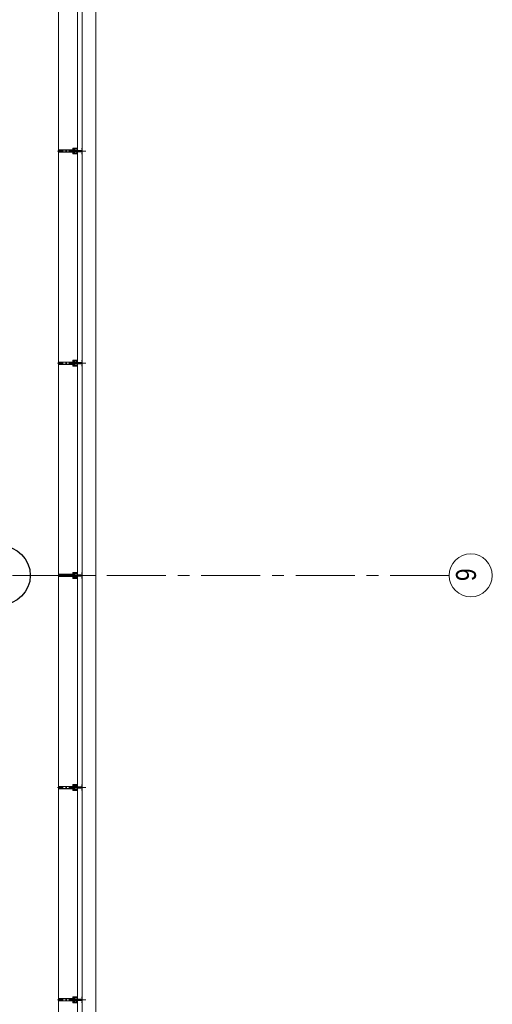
# Model space of a CAD drawing. Header units: millimetres. Extents: x 274611 to 749520, y 175257 to 298905.
# Tile 244 of 251: x 738017 to 742020, y 243430 to 251783. Entities that reach past the tile are written whole.
import ezdxf

# ---------------------------------------------------------------- set-up
doc = ezdxf.new("R2010")
doc.units = ezdxf.units.MM
doc.header["$LTSCALE"] = 400
for name, pattern in [('CENTER', [2, 1.25, -0.25, 0.25, -0.25]), ('STYLE_15', [0.240945, 0.11811, -0.059055, 0.004724, -0.059055]), ('STYLE_16', [0.177165, 0.11811, -0.059055])]:
    doc.linetypes.add(name, pattern=pattern)
for name, color, linetype, lineweight in [('Buitenkozijnen', 140, 'Continuous', 15), ('mat-beton (ihwg)', 5, 'Continuous', 25), ('None', 7, 'Continuous', 9)]:
    doc.layers.add(name, color=color, linetype=linetype, lineweight=lineweight)
doc.layers.add('stramien', color=1, linetype='CENTER')
doc.styles.add('Arial Narrow', font='ARIALN.TTF', dxfattribs={"height": 222.25})

# ---------------------------------------------------------------- blocks, each defined once
blk = doc.blocks.new('Kolom O 500')
at = {"layer": 'mat-beton (ihwg)', "lineweight": 25}
blk.add_circle((0, 0), 250, dxfattribs=at)
blk = doc.blocks.new('*U96')
at = {"layer": 'None', "color": 8, "lineweight": 5, "flags": 128}
for points in [[(-5, -154.3), (-5, -154.3, 0.414214), (-5.5, -154.8), (-5.5, -172.5), (-5.5, -172.5, 0.414214), (-5, -173), (-4, -173), (-4, -173, 0.414214), (-3.5, -172.5), (-3.5, -172.5, 0.414214), (-4, -172), (-4.5, -172), (-4.5, -168.8), (-4.5, -168.8, -0.414214), (-4, -168.3), (-2.7, -168.3), (-2.7, -168.3, 0.221695), (-1.9, -167.9), (-0.8, -166.5), (-0.8, -166.5, -0.466308), (0.8, -166.5), (2, -167.9), (2, -167.9, 0.221695), (2.7, -168.3), (4, -168.3), (4, -168.3, -0.414214), (4.5, -168.8), (4.5, -172), (4, -172), (4, -172, 0.414214), (3.5, -172.5), (3.5, -172.5, 0.414214), (4, -173), (5, -173), (5, -173, 0.414214), (5.5, -172.5), (5.5, -154.8), (5.5, -154.8, 0.414214), (5, -154.3), (4.7, -154.3), (4.7, -155), (4.7, -155, -0.414214), (4.4, -155.3), (4.1, -155.3), (4.1, -155.3, -0.414214), (3.3, -154.5), (3.3, -150.6), (3.3, -150.6, -0.414214), (4.1, -149.8), (4.4, -149.8), (4.4, -149.8, -0.414214), (4.7, -150.1), (4.7, -150.8), (5, -150.8), (5, -150.8, 0.414214), (5.5, -150.3), (5.5, -137.6), (5.5, -137.6, 0.351868), (5.3, -137.3), (5.3, -137.3, 0.351868), (4.9, -137.5), (4.1, -139.2), (4.1, -139.2, 0.314902), (4.2, -139.4), (4.5, -139.7), (4.5, -139.7, -0.198912), (4.5, -139.9), (4.5, -140.1), (4.5, -140.1, -0.198912), (4.5, -140.3), (4.2, -140.6), (4.2, -140.6, 0.414214), (4.2, -140.8), (4.5, -141.1), (4.5, -141.1, -0.198912), (4.5, -141.3), (4.5, -141.5), (4.5, -141.5, -0.198912), (4.5, -141.7), (4.2, -142), (4.2, -142, 0.414214), (4.2, -142.2), (4.5, -142.5), (4.5, -142.5, -0.198912), (4.5, -142.7), (4.5, -143.2), (4.5, -143.2, -0.087489), (4.5, -143.3), (4.2, -144.1), (4.2, -148.5), (4.2, -148.5, -0.414214), (3.9, -148.8), (-3.9, -148.8), (-3.9, -148.8, -0.414214), (-4.2, -148.5), (-4.2, -144.1), (-4.5, -143.3), (-4.5, -143.3, -0.087489), (-4.5, -143.2), (-4.5, -142.7), (-4.5, -142.7, -0.198912), (-4.4, -142.5), (-4.1, -142.2), (-4.1, -142.2, 0.414214), (-4.1, -142), (-4.4, -141.7), (-4.4, -141.7, -0.198912), (-4.5, -141.5), (-4.5, -141.3), (-4.5, -141.3, -0.198912), (-4.4, -141.1), (-4.1, -140.8), (-4.1, -140.8, 0.414214), (-4.1, -140.6), (-4.4, -140.3), (-4.4, -140.3, -0.198912), (-4.5, -140.1), (-4.5, -139.9), (-4.5, -139.9, -0.198912), (-4.4, -139.7), (-4.1, -139.4), (-4.1, -139.4, 0.314902), (-4.1, -139.2), (-4.9, -137.5), (-4.9, -137.5, 0.351868), (-5.3, -137.3), (-5.3, -137.3, 0.351868), (-5.5, -137.6), (-5.5, -150.3), (-5.5, -150.3, 0.414214), (-5, -150.8), (-4.7, -150.8), (-4.7, -150.1), (-4.7, -150.1, -0.414214), (-4.4, -149.8), (-4.1, -149.8), (-4.1, -149.8, -0.414214), (-3.3, -150.6), (-3.3, -154.5), (-3.3, -154.5, -0.414214), (-4.1, -155.3), (-4.4, -155.3), (-4.4, -155.3, -0.414214), (-4.7, -155), (-4.7, -154.3)], [(-4.5, -161.7, -0.414214), (-4, -161.2), (-2.7, -161.2), (-2.7, -161.2, 0.414214), (-2.5, -161), (-2.5, -160.4), (-2.5, -160.4, 0.414214), (-2.7, -160.2), (-4, -160.2), (-4, -160.2, -0.414214), (-4.5, -159.7), (-4.5, -156.8), (-4.5, -156.8, -0.414214), (-4, -156.3), (4, -156.3), (4, -156.3, -0.414214), (4.5, -156.8), (4.5, -159.7), (4.5, -159.7, -0.414214), (4, -160.2), (2.7, -160.2), (2.7, -160.2, 0.414214), (2.5, -160.4), (2.5, -161), (2.5, -161, 0.414214), (2.7, -161.2), (4, -161.2), (4, -161.2, -0.414214), (4.5, -161.7), (4.5, -166.8), (4.5, -166.8, -0.414214), (4, -167.3), (3, -167.3), (3, -167.3, -0.221695), (2.6, -167.1), (1.5, -165.9), (1.5, -165.9, 0.466308), (-1.5, -165.9), (-2.6, -167.1), (-2.6, -167.1, -0.221695), (-2.9, -167.3), (-4, -167.3), (-4, -167.3, -0.414214), (-4.5, -166.8), (-4.5, -161.7)], [(-1.8, -149.8, 0.414214), (-2.3, -150.3), (-2.3, -155.1), (-2.3, -155.1, 0.414214), (-2.1, -155.3), (2.1, -155.3), (2.1, -155.3, 0.414214), (2.3, -155.1), (2.3, -150.3), (2.3, -150.3, 0.414214), (1.8, -149.8), (-1.8, -149.8)]]:
    blk.add_lwpolyline(points, format="xyb", close=True, dxfattribs=at)
blk = doc.blocks.new('*U97')
at = {"layer": 'None', "color": 8, "lineweight": 5, "flags": 128}
for points in [[(-13.5, -182.8), (-13.5, -181.9), (-14.5, -181.1), (-14.5, -181.1, 0.36397), (-14.9, -181.1), (-14.9, -181.1), (-15.4, -181.5), (-15.4, -181.5, -0.36397), (-15.8, -181.5), (-15.8, -181.5), (-16.3, -181.1), (-16.3, -181.1, 0.36397), (-16.7, -181.1), (-16.7, -181.1), (-17.2, -181.5), (-17.2, -181.5, -0.36397), (-17.6, -181.5), (-17.6, -181.5), (-18.1, -181.1), (-18.1, -181.1, 0.36397), (-18.5, -181.1), (-18.5, -181.1), (-19, -181.5), (-19, -181.5, -0.36397), (-19.4, -181.5), (-19.4, -181.5), (-19.9, -181.1), (-19.9, -181.1, 0.36397), (-20.3, -181.1), (-20.3, -181.1), (-20.8, -181.5), (-20.8, -181.5, -0.36397), (-21.2, -181.5), (-21.2, -181.5), (-21.7, -181.1), (-21.7, -181.1, 0.36397), (-22.1, -181.1), (-22.1, -181.1), (-22.4, -181.3), (-23.2, -181.3), (-23.5, -181.1), (-23.5, -181.1, 0.36397), (-23.9, -181.1), (-23.9, -181.1), (-24.2, -181.3), (-24.5, -181.3), (-24.5, -181.3, -0.267949), (-24.8, -181.2), (-24.8, -181.2), (-24.9, -180.9), (-24.9, -180.9, 0.339454), (-25.3, -180.7), (-25.3, -180.7, 0.339454), (-25.5, -181), (-25.5, -181), (-25.5, -184.4), (-25.5, -184.4, 0.414214), (-25.2, -184.7), (-25.2, -184.7), (-24.3, -184.7), (-24.3, -184.7, 0.414214), (-24, -184.4), (-24, -184.4), (-24, -182.7), (-24, -182.7, 0.236068), (-24.1, -182.5), (-24.1, -182.5), (-24.1, -182.5, -0.548276), (-24, -182.2), (-24, -182.2, -0.548276), (-23.8, -182.4), (-23.8, -182.4), (-23.8, -182.4, 0.250388), (-23.6, -182.3), (-23.6, -182.3), (-22.8, -182.3), (-22.8, -182.3, -0.414214), (-22.5, -182.6), (-22.5, -182.6), (-22.5, -183.3), (-22.5, -183.3, 0.414214), (-22.2, -183.6), (-22.2, -183.6), (-22, -183.6), (-22, -183.6, 0.131652), (-21.8, -183.5), (-21.8, -183.5), (-20.5, -182.8), (-13.5, -182.8)], [(-6, -180.7), (-6, -180.7, -0.388879), (-8.7, -183.2), (-8.7, -183.2), (-20.4, -183.2), (-21.6, -183.9), (-22.9, -183.9), (-22.9, -182.7), (-23.8, -182.7), (-23.8, -184.8), (23.8, -184.8), (23.8, -182.7), (22.9, -182.7), (22.9, -183.9), (21.7, -183.9), (20.4, -183.2), (8.7, -183.2), (8.7, -183.2, -0.388879), (6, -180.7), (6, -180.7), (5.3, -173.2), (2.5, -173.2), (2.5, -171.2), (-2.5, -171.2), (-2.5, -173.2), (-5.3, -173.2), (-6, -180.7)], [(13.5, -182.8), (13.5, -181.9), (14.5, -181.1), (14.5, -181.1, -0.36397), (14.9, -181.1), (14.9, -181.1), (15.4, -181.5), (15.4, -181.5, 0.36397), (15.8, -181.5), (15.8, -181.5), (16.3, -181.1), (16.3, -181.1, -0.36397), (16.7, -181.1), (16.7, -181.1), (17.2, -181.5), (17.2, -181.5, 0.36397), (17.6, -181.5), (17.6, -181.5), (18.1, -181.1), (18.1, -181.1, -0.36397), (18.5, -181.1), (18.5, -181.1), (19, -181.5), (19, -181.5, 0.36397), (19.4, -181.5), (19.4, -181.5), (19.9, -181.1), (19.9, -181.1, -0.36397), (20.3, -181.1), (20.3, -181.1), (20.8, -181.5), (20.8, -181.5, 0.36397), (21.2, -181.5), (21.2, -181.5), (21.7, -181.1), (21.7, -181.1, -0.36397), (22.1, -181.1), (22.1, -181.1), (22.4, -181.3), (23.2, -181.3), (23.5, -181.1), (23.5, -181.1, -0.36397), (23.9, -181.1), (23.9, -181.1), (24.2, -181.3), (24.5, -181.3), (24.5, -181.3, 0.267949), (24.8, -181.2), (24.8, -181.2), (25, -180.9), (25, -180.9, -0.339454), (25.3, -180.7), (25.3, -180.7, -0.339454), (25.5, -181), (25.5, -181), (25.5, -184.4), (25.5, -184.4, -0.414214), (25.2, -184.7), (25.2, -184.7), (24.3, -184.7), (24.3, -184.7, -0.414214), (24, -184.4), (24, -184.4), (24, -182.7), (24, -182.7, -0.236068), (24.1, -182.5), (24.1, -182.5), (24.1, -182.5, 0.548276), (24.1, -182.2), (24.1, -182.2, 0.548276), (23.9, -182.4), (23.9, -182.4), (23.9, -182.4, -0.250388), (23.6, -182.3), (23.6, -182.3), (22.8, -182.3), (22.8, -182.3, 0.414214), (22.5, -182.6), (22.5, -182.6), (22.5, -183.3), (22.5, -183.3, -0.414214), (22.2, -183.6), (22.2, -183.6), (22, -183.6), (22, -183.6, -0.131652), (21.8, -183.5), (21.8, -183.5), (20.5, -182.8), (13.5, -182.8)]]:
    blk.add_lwpolyline(points, format="xyb", close=True, dxfattribs=at)
blk = doc.blocks.new('verticale stijl 150x50 UV')
at = {"layer": 'None', "color": 8, "linetype": 'STYLE_15', "lineweight": 5}
blk.add_line((0, -216), (0, 35), dxfattribs=at)
at = {"layer": 'None', "color": 8, "lineweight": 5}
for p, q in [((-25.6, -142.7), (-25.6, -142.7)), ((-25.6, -144.4), (-25.6, -144.4)), ((-24.8, -133.4), (-24.8, -133.4)), ((-24.8, -134.2), (-24.8, -134.2)), ((-24.8, -135), (-24.8, -135)), ((-24.8, -135.8), (-24.8, -135.8)), ((-24.8, -136.6), (-24.8, -136.6)), ((-24.8, -137.4), (-24.8, -137.4)), ((-24.8, -138.3), (-24.8, -138.3)), ((-24.8, -139.1), (-24.8, -139.1)), ((-24.8, -139.9), (-24.8, -139.9)), ((-24.8, -140.7), (-24.8, -140.7)), ((-24.8, -141.5), (-24.8, -141.5)), ((-24.8, -142.3), (-24.8, -142.3)), ((-24.8, -143.1), (-24.8, -143.1)), ((-24.8, -144.8), (-24.8, -144.8)), ((-24, -133), (-24, -133)), ((-24, -133.8), (-24, -133.8)), ((-24, -134.6), (-24, -134.6)), ((-24, -135.4), (-24, -135.4)), ((-24, -136.2), (-24, -136.2)), ((-24, -137), (-24, -137)), ((-24, -137.9), (-24, -137.9)), ((-24, -138.7), (-24, -138.7)), ((-24, -139.5), (-24, -139.5)), ((-24, -140.3), (-24, -140.3)), ((-24, -141.1), (-24, -141.1)), ((-24, -141.9), (-24, -141.9)), ((-24, -142.7), (-24, -142.7)), ((-24, -144.4), (-24, -144.4)), ((-23.2, -133.4), (-23.2, -133.4)), ((-23.2, -134.2), (-23.2, -134.2)), ((-23.2, -135), (-23.2, -135)), ((-23.2, -135.8), (-23.2, -135.8)), ((-23.2, -136.6), (-23.2, -136.6)), ((-23.2, -137.4), (-23.2, -137.4)), ((-23.2, -138.3), (-23.2, -138.3)), ((-23.2, -139.1), (-23.2, -139.1)), ((-23.2, -139.9), (-23.2, -139.9)), ((-23.2, -140.7), (-23.2, -140.7)), ((-23.2, -141.5), (-23.2, -141.5)), ((-23.2, -144.8), (-23.2, -144.8)), ((-22.4, -133), (-22.4, -133)), ((-22.4, -133.8), (-22.4, -133.8)), ((-22.4, -134.6), (-22.4, -134.6)), ((-22.4, -140.3), (-22.4, -140.3)), ((-22.4, -141.1), (-22.4, -141.1)), ((-22.4, -144.4), (-22.4, -144.4)), ((-21.6, -126.9), (-21.6, -126.9)), ((-21.6, -127.7), (-21.6, -127.7)), ((-21.6, -128.5), (-21.6, -128.5)), ((-21.6, -129.3), (-21.6, -129.3)), ((-21.6, -130.1), (-21.6, -130.1)), ((-21.6, -130.9), (-21.6, -130.9)), ((-21.6, -131.8), (-21.6, -131.8)), ((-21.6, -132.6), (-21.6, -132.6)), ((-21.6, -133.4), (-21.6, -133.4)), ((-21.6, -134.2), (-21.6, -134.2)), ((-21.6, -135), (-21.6, -135)), ((-21.6, -139.9), (-21.6, -139.9)), ((-21.6, -140.7), (-21.6, -140.7)), ((-21.6, -141.5), (-21.6, -141.5)), ((-21.6, -144.8), (-21.6, -144.8)), ((-20.7, -126.5), (-20.7, -126.5)), ((-20.7, -128.9), (-20.7, -128.9)), ((-20.7, -129.7), (-20.7, -129.7)), ((-20.7, -130.5), (-20.7, -130.5)), ((-20.7, -131.4), (-20.7, -131.4)), ((-20.7, -132.2), (-20.7, -132.2)), ((-20.7, -133), (-20.7, -133)), ((-20.7, -133.8), (-20.7, -133.8)), ((-20.7, -134.6), (-20.7, -134.6)), ((-20.7, -135.4), (-20.7, -135.4)), ((-20.7, -136.2), (-20.7, -136.2)), ((-20.7, -137), (-20.7, -137)), ((-20.7, -137.9), (-20.7, -137.9)), ((-20.7, -138.7), (-20.7, -138.7)), ((-20.7, -139.5), (-20.7, -139.5)), ((-20.7, -140.3), (-20.7, -140.3)), ((-20.7, -141.1), (-20.7, -141.1)), ((-20.7, -144.4), (-20.7, -144.4)), ((-19.9, -126.1), (-19.9, -126.1)), ((-19.9, -130.1), (-19.9, -130.1)), ((-19.9, -130.9), (-19.9, -130.9)), ((-19.9, -131.8), (-19.9, -131.8)), ((-19.9, -132.6), (-19.9, -132.6)), ((-19.9, -133.4), (-19.9, -133.4)), ((-19.9, -134.2), (-19.9, -134.2)), ((-19.9, -135), (-19.9, -135)), ((-19.9, -135.8), (-19.9, -135.8)), ((-19.9, -136.6), (-19.9, -136.6)), ((-19.9, -137.4), (-19.9, -137.4)), ((-19.9, -138.3), (-19.9, -138.3)), ((-19.9, -139.1), (-19.9, -139.1)), ((-19.9, -139.9), (-19.9, -139.9)), ((-19.9, -140.7), (-19.9, -140.7)), ((-19.9, -141.5), (-19.9, -141.5)), ((-19.9, -142.3), (-19.9, -142.3)), ((-19.9, -143.1), (-19.9, -143.1)), ((-19.9, -143.9), (-19.9, -143.9)), ((-19.1, -126.5), (-19.1, -126.5)), ((-19.1, -127.3), (-19.1, -127.3)), ((-19.1, -128.9), (-19.1, -128.9)), ((-19.1, -129.7), (-19.1, -129.7)), ((-19.1, -130.5), (-19.1, -130.5)), ((-19.1, -131.4), (-19.1, -131.4)), ((-19.1, -132.2), (-19.1, -132.2)), ((-19.1, -133), (-19.1, -133)), ((-19.1, -133.8), (-19.1, -133.8)), ((-19.1, -134.6), (-19.1, -134.6)), ((-19.1, -140.3), (-19.1, -140.3)), ((-19.1, -141.1), (-19.1, -141.1)), ((-19.1, -141.9), (-19.1, -141.9)), ((-18.3, -127.7), (-18.3, -127.7)), ((-18.3, -128.5), (-18.3, -128.5)), ((-18.3, -129.3), (-18.3, -129.3)), ((-18.3, -133.4), (-18.3, -133.4)), ((-18.3, -134.2), (-18.3, -134.2)), ((-18.3, -135), (-18.3, -135)), ((-18.3, -139.9), (-18.3, -139.9)), ((-18.3, -140.7), (-18.3, -140.7)), ((-18.3, -141.5), (-18.3, -141.5)), ((-18.3, -142.3), (-18.3, -142.3)), ((-17.5, -133), (-17.5, -133)), ((-17.5, -133.8), (-17.5, -133.8)), ((-17.5, -134.6), (-17.5, -134.6)), ((-17.5, -135.4), (-17.5, -135.4)), ((-17.5, -136.2), (-17.5, -136.2)), ((-17.5, -137), (-17.5, -137)), ((-17.5, -137.9), (-17.5, -137.9)), ((-17.5, -138.7), (-17.5, -138.7)), ((-17.5, -139.5), (-17.5, -139.5)), ((-17.5, -140.3), (-17.5, -140.3)), ((-17.5, -141.1), (-17.5, -141.1)), ((-17.5, -141.9), (-17.5, -141.9)), ((-17.5, -142.7), (-17.5, -142.7)), ((-16.7, -133.4), (-16.7, -133.4)), ((-16.7, -134.2), (-16.7, -134.2)), ((-16.7, -135), (-16.7, -135)), ((-16.7, -135.8), (-16.7, -135.8)), ((-16.7, -136.6), (-16.7, -136.6)), ((-16.7, -137.4), (-16.7, -137.4)), ((-16.7, -138.3), (-16.7, -138.3)), ((-16.7, -139.1), (-16.7, -139.1)), ((-16.7, -139.9), (-16.7, -139.9)), ((-16.7, -140.7), (-16.7, -140.7)), ((-16.7, -141.5), (-16.7, -141.5)), ((-16.7, -142.3), (-16.7, -142.3)), ((-16.7, -143.1), (-16.7, -143.1)), ((-15.9, -141.1), (-15.9, -141.1)), ((-15.9, -141.9), (-15.9, -141.9)), ((-15.9, -142.7), (-15.9, -142.7)), ((-15.9, -144.4), (-15.9, -144.4)), ((-15.1, -142.3), (-15.1, -142.3)), ((-15.1, -143.1), (-15.1, -143.1)), ((-15.1, -143.9), (-15.1, -143.9)), ((-15.1, -144.8), (-15.1, -144.8)), ((-14.2, -141.9), (-14.2, -141.9)), ((-14.2, -142.7), (-14.2, -142.7)), ((-14.2, -143.5), (-14.2, -143.5)), ((-14.2, -144.4), (-14.2, -144.4)), ((-13.4, -143.1), (-13.4, -143.1)), ((-13.4, -143.9), (-13.4, -143.9))]:
    blk.add_line(p, q, dxfattribs=at)
at = {"layer": 'None', "color": 8, "linetype": 'STYLE_16', "lineweight": 5}
for p, q in [((-2.2, -155.1), (0, -154.5)), ((-2.2, -156.7), (-2.2, -155.1)), ((-1.5, -156.9), (-1.5, -155)), ((-1, -157), (-1, -155.1)), ((2.3, -155.1), (0, -154.5)), ((1, -157), (1, -155.1)), ((1.5, -156.9), (1.5, -155)), ((2.3, -156.7), (2.3, -155.1))]:
    blk.add_line(p, q, dxfattribs=at)
at = {"layer": 'None', "color": 8, "linetype": 'Continuous', "lineweight": 5, "flags": 128}
for points in [[(-10, 15.4), (10, 15.4), (10, -104.8), (25, -104.8), (25, -116.8), (-25, -116.8), (-25, -104.8), (-10, -104.8)], [(-8, 13.4), (-8, -104.8), (8, -104.8), (8, 13.4)], [(8, -106.8), (-8, -106.8), (-23, -106.8), (-23, -114.8), (23, -114.8), (23, -106.8)]]:
    blk.add_lwpolyline(points, close=True, dxfattribs=at)
at = {"layer": 'None', "color": 8, "lineweight": 5, "flags": 128}
for points in [[(-14.8, -144.8), (-14.8, -144.8, 0.390793), (-13.2, -143.5), (-13.2, -143.5, 0.390793), (-14.4, -141.8), (-14.4, -141.8, -0.352623), (-16, -139.9), (-16, -133.1), (-16, -133.1, 0.414214), (-16.3, -132.8), (-17.6, -132.8), (-18.1, -133), (-18.1, -133, -0.520293), (-18.3, -132.8), (-18.3, -130.1), (-18.2, -130), (-18.2, -128), (-18.2, -128, -0.577863), (-18.1, -127.7), (-18, -127.7), (-18, -127.7, 0.366605), (-17.7, -127.5), (-17.7, -127.5, 0.366605), (-17.9, -127.1), (-17.9, -127.1, -0.130834), (-19.2, -126.1), (-19.2, -126.1, 0.439074), (-20.7, -126.1), (-20.7, -126.1, -0.133252), (-22, -127.1), (-22, -127.1, 0.366605), (-22.2, -127.5), (-22.2, -127.5, 0.366605), (-21.9, -127.7), (-21.8, -127.7), (-21.8, -127.7, -0.577455), (-21.8, -128), (-21.8, -130), (-21.6, -130.1), (-21.6, -132.8), (-21.6, -132.8, -0.52048), (-21.9, -133), (-22.4, -132.8), (-24.7, -132.8), (-24.7, -132.8, 0.414214), (-25, -133.1), (-25, -140.9), (-25, -140.9, -0.255976), (-25.9, -142.6), (-25.9, -142.6, 0.749676), (-25.3, -144.8), (-21.2, -144.8), (-21.2, -144.8, 0.414214), (-19.2, -142.8), (-19.2, -142.8, -0.402808), (-18.7, -142.3), (-18.7, -142.3, -0.402808), (-18.2, -142.8), (-18.2, -142.8, 0.233259), (-18, -143.1), (-14.6, -143.6), (-14.6, -143.6, -0.419014), (-14.5, -143.7), (-14.5, -143.7, -0.419014), (-14.6, -143.8), (-16, -143.8), (-16, -143.8, 0.414214), (-16.5, -144.3), (-16.5, -144.3, 0.414214), (-16, -144.8)], [(-23.2, -141.6), (-23.2, -141.6, 0.418874), (-23.7, -142.1), (-23.7, -142.1, -0.396568), (-25.3, -143.4), (-25.3, -143.4, 0.437017), (-25.7, -143.7), (-25.7, -143.7, 0.437017), (-25.4, -144), (-21.9, -144), (-21.9, -144, 0.263556), (-20.2, -143), (-20.2, -143, 0.552342), (-20.8, -141.8)], [(25, -132.6), (25, -116.8), (23.1, -116.8), (-23.1, -116.8), (-25, -116.8), (-25, -132.6), (-22.1, -132.6), (-22.1, -128), (-22.6, -128), (-22.6, -126.6), (-22.1, -126.6), (-22.1, -124.7), (-21.9, -124.5), (-21.9, -120.3), (-21.9, -120.3, -0.414214), (-20.2, -118.6), (-20.1, -118.6), (-20.1, -118.6, -0.414214), (-18.4, -120.3), (-18.4, -124.5), (-18.2, -124.7), (-18.2, -126.6), (-17.7, -126.6), (-17.7, -128), (-18.2, -128), (-18.2, -132.6), (-16.3, -132.6), (-16.3, -119.8), (-16.3, -119.8, -0.414214), (-15.1, -118.6), (-15.1, -118.6), (-6.5, -118.6), (-6.5, -118.6, -0.414214), (-5.3, -119.8), (-5.3, -136.8), (-3.9, -136.8), (-3.9, -139.6), (-4.3, -140), (-3.9, -140.4), (-3.9, -141), (-4.3, -141.4), (-3.9, -141.8), (-3.9, -142.4), (-4.3, -142.8), (-3.9, -143.8), (-3.9, -148.6), (-2.2, -148.6), (-2.2, -137.8), (-2.2, -137.8, -0.414214), (0, -135.6), (0, -135.6), (0, -135.6, -0.414214), (2.2, -137.8), (2.2, -148.6), (3.9, -148.6), (3.9, -143.8), (4.3, -142.8), (3.9, -142.4), (3.9, -141.8), (4.3, -141.4), (3.9, -141), (3.9, -140.4), (4.3, -140), (3.9, -139.6), (3.9, -136.8), (5.4, -136.8), (5.4, -119.8), (5.4, -119.8, -0.414214), (6.6, -118.6), (6.6, -118.6), (15.1, -118.6), (15.1, -118.6, -0.414214), (16.3, -119.8), (16.3, -132.6), (18.2, -132.6), (18.2, -128), (17.7, -128), (17.7, -126.6), (18.2, -126.6), (18.2, -124.7), (18.5, -124.5), (18.5, -120.3), (18.5, -120.3, -0.414214), (20.2, -118.6), (20.2, -118.6), (20.2, -118.6, -0.414214), (21.9, -120.3), (21.9, -124.5), (22.1, -124.7), (22.1, -126.6), (22.6, -126.6), (22.6, -128), (22.1, -128), (22.1, -132.6)], [(-23, -135.9), (-23, -135.9, -0.414214), (-22.1, -135), (-22.1, -135, -0.414214), (-21.3, -135.9), (-21.3, -138.8), (-21.3, -138.8, -0.414214), (-22.1, -139.6), (-22.1, -139.6, -0.414214), (-23, -138.8)], [(-21, -127.8, -0.29188), (-20.8, -127.3), (-20.3, -126.9), (-20.3, -126.9, -0.344328), (-19.7, -126.9), (-19.2, -127.3), (-19.2, -127.3, -0.29188), (-19, -127.8), (-19.4, -129.5), (-19.4, -129.5, -0.348796), (-20, -130), (-20, -130, -0.348796), (-20.6, -129.5), (-21, -127.8)], [(-18.8, -139.6, -0.414214), (-19.7, -138.8), (-19.7, -135.9), (-19.7, -135.9, -0.414214), (-18.8, -135), (-18.8, -135, -0.414214), (-18, -135.9), (-18, -138.8), (-18, -138.8, -0.414214), (-18.8, -139.6)], [(0, -157.1), (0, -157.1, -0.163834), (-4.3, -155.6), (-4.3, -155.6), (-4.3, -155.6, -0.234469), (-4.7, -154.8), (-4.7, -154.8), (-4.7, -153.6), (4.8, -153.6), (4.8, -154.8), (4.8, -154.8, -0.234469), (4.4, -155.6), (4.4, -155.6), (4.4, -155.6, -0.163834), (0, -157.1), (0, -157.1)], [(14.8, -144.8), (14.8, -144.8, -0.390793), (13.3, -143.5), (13.3, -143.5, -0.390793), (14.4, -141.8), (14.4, -141.8, 0.352623), (16, -139.9), (16, -133.1), (16, -133.1, -0.414214), (16.3, -132.8), (17.6, -132.8), (18.1, -133), (18.1, -133, 0.520293), (18.4, -132.8), (18.4, -130.1), (18.2, -130), (18.2, -128), (18.2, -128, 0.577863), (18.2, -127.7), (18.1, -127.7), (18.1, -127.7, -0.366605), (17.8, -127.5), (17.8, -127.5, -0.366605), (18, -127.1), (18, -127.1, 0.130834), (19.3, -126.1), (19.3, -126.1, -0.439074), (20.7, -126.1), (20.7, -126.1, 0.133252), (22.1, -127.1), (22.1, -127.1, -0.366605), (22.3, -127.5), (22.3, -127.5, -0.366605), (22, -127.7), (21.9, -127.7), (21.9, -127.7, 0.577455), (21.8, -128), (21.8, -130), (21.7, -130.1), (21.7, -132.8), (21.7, -132.8, 0.52048), (21.9, -133), (22.4, -132.8), (24.7, -132.8), (24.7, -132.8, -0.414214), (25, -133.1), (25, -140.9), (25, -140.9, 0.255976), (25.9, -142.6), (25.9, -142.6, -0.749676), (25.3, -144.8), (21.2, -144.8), (21.2, -144.8, -0.414214), (19.2, -142.8), (19.2, -142.8, 0.402808), (18.7, -142.3), (18.7, -142.3, 0.402808), (18.2, -142.8), (18.2, -142.8, -0.233259), (18, -143.1), (14.6, -143.6), (14.6, -143.6, 0.419014), (14.5, -143.7), (14.5, -143.7, 0.419014), (14.6, -143.8), (16, -143.8), (16, -143.8, -0.414214), (16.5, -144.3), (16.5, -144.3, -0.414214), (16, -144.8)], [(18.9, -139.6, 0.414214), (19.7, -138.8), (19.7, -135.9), (19.7, -135.9, 0.414214), (18.9, -135), (18.9, -135, 0.414214), (18, -135.9), (18, -138.8), (18, -138.8, 0.414214), (18.9, -139.6)], [(21, -127.8, 0.29188), (20.8, -127.3), (20.3, -126.9), (20.3, -126.9, 0.344328), (19.7, -126.9), (19.2, -127.3), (19.2, -127.3, 0.29188), (19, -127.8), (19.4, -129.5), (19.4, -129.5, 0.348796), (20, -130), (20, -130, 0.348796), (20.6, -129.5), (21, -127.8)], [(23.2, -141.6), (23.2, -141.6, -0.418874), (23.7, -142.1), (23.7, -142.1, 0.396568), (25.3, -143.4), (25.3, -143.4, -0.437017), (25.7, -143.7), (25.7, -143.7, -0.437017), (25.4, -144), (21.9, -144), (21.9, -144, -0.263556), (20.2, -143), (20.2, -143, -0.552342), (20.8, -141.8)], [(23, -135.9), (23, -135.9, 0.414214), (22.2, -135), (22.2, -135, 0.414214), (21.3, -135.9), (21.3, -138.8), (21.3, -138.8, 0.414214), (22.2, -139.6), (22.2, -139.6, 0.414214), (23, -138.8)]]:
    blk.add_lwpolyline(points, format="xyb", close=True, dxfattribs=at)
blk.add_lwpolyline([(4, -118.6), (4, -134.3), (-4, -134.3), (-4, -118.6)], close=True, dxfattribs=at)
at = {"layer": 'None', "color": 8, "linetype": 'STYLE_16', "lineweight": 5}
for centre, radius, start, end in [((-1.6, -158.4), 3.38, 79.33567, 100.66433), ((0, -163.2), 8.16, 82.95849, 97.04151), ((0, -160.4), 3.5, 73.41492, 106.58508), ((1.6, -158.4), 3.38, 79.33567, 100.66433)]:
    blk.add_arc(centre, radius, start, end, dxfattribs=at)
at = {"layer": 'None', "color": 7}
for name in ['*U96', '*U97']:
    blk.add_blockref(name, (0, 0), dxfattribs=at)
blk = doc.blocks.new('Vliesgevelelement 4 150x50 1_200')
at = {"layer": 'Buitenkozijnen', "color": 7, "xscale": -1, "rotation": 270.0000000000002}
blk.add_blockref('verticale stijl 150x50 UV', (-5.2, 0), dxfattribs=at)

msp = doc.modelspace()

# ---------------------------------------------------------------- linework, layer by layer
at = {"layer": 'Buitenkozijnen', "color": 43, "linetype": 'Continuous', "lineweight": 9}
for p, q in [((738346.28989, 268668.74408), (738346.28989, 230868.74408)), ((738661.56188, 268668.74408), (738661.56188, 230843.74408))]:
    msp.add_line(p, q, dxfattribs=at)
at = {"layer": 'Buitenkozijnen', "color": 140, "linetype": 'Continuous', "lineweight": 15}
for p, q in [((738506.28989, 222978.74408), (738506.28989, 268633.74408)), ((738546.28989, 222978.74408), (738546.28989, 268633.74408)), ((738506.28989, 222978.74408), (738506.28989, 268533.74408)), ((738546.28989, 222978.74408), (738546.28989, 268533.74408))]:
    msp.add_line(p, q, dxfattribs=at)
at = {"layer": 'None', "color": 43, "linetype": 'Continuous', "lineweight": 9}
msp.add_circle((741837.79631, 247068.74408), 182.60642, dxfattribs=at)
at = {"layer": 'stramien', "lineweight": 0}
msp.add_line((741655.18989, 247068.74408), (722947.21989, 247068.74408), dxfattribs=at)

# ---------------------------------------------------------------- block references
at = {"layer": 'Buitenkozijnen', "color": 7, "xscale": -1}
for p in [(738356.28989, 250668.74408), (738356.28989, 248868.74408), (738356.28989, 247068.74408), (738356.28989, 245268.74408), (738356.28989, 243468.74408)]:
    msp.add_blockref('Vliesgevelelement 4 150x50 1_200', p, dxfattribs=at)
at = {"layer": 'Buitenkozijnen', "color": 7}
msp.add_blockref('Kolom O 500', (737856.28989, 247068.74408), dxfattribs=at)

# ---------------------------------------------------------------- texts
at = {"layer": 'None', "color": 43, "insert": (741712.91298, 247020.06074), "char_height": 169.33333, "attachment_point": 1, "rotation": 90, "style": 'Arial Narrow'}
msp.add_mtext('9', dxfattribs=at)

doc.saveas('drawing.dxf')
